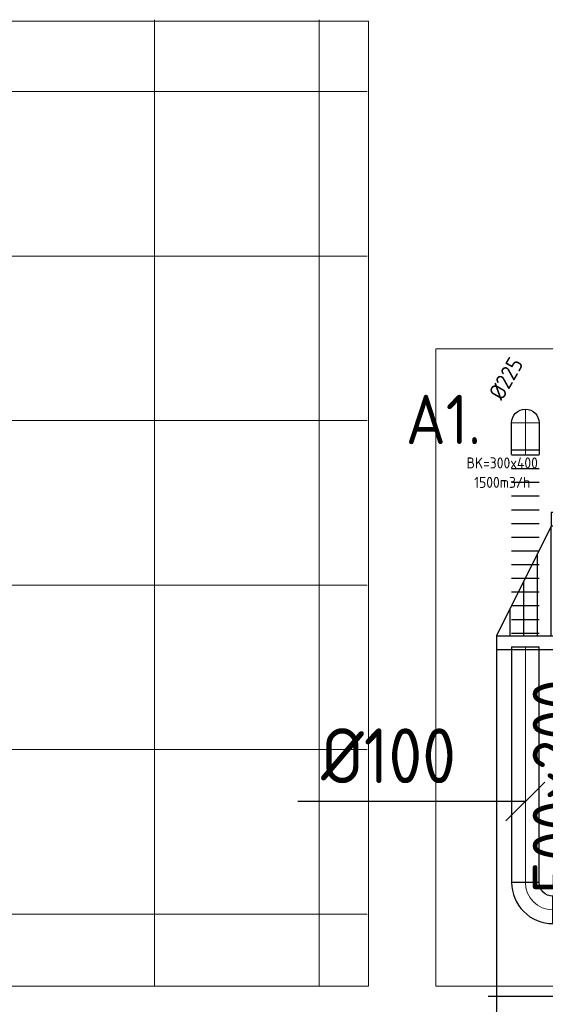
# Model space of a CAD drawing. Header units: millimetres. Extents: x -73785 to 23627, y 5976 to 52620.
# Tile 11 of 56: x -58778 to -56863, y 19880 to 23471. Entities that reach past the tile are written whole.
import ezdxf
from ezdxf.enums import TextEntityAlignment as Align

# ---------------------------------------------------------------- set-up
doc = ezdxf.new("R2010")
doc.units = ezdxf.units.MM
for name, color, linetype in [('4plfd', 254, 'Continuous'), ('WL570---_RETOUR', 100, 'Continuous'), ('WL570---_TOEVOER', 200, 'Continuous'), ('WM570---', 2, 'Continuous'), ('WM570---_RETOUR', 2, 'Continuous'), ('WM570---_TOEVOER', 2, 'Continuous')]:
    doc.layers.add(name, color=color, linetype=linetype)
doc.layers.add('WL570---_BESTAAND-HARTLIJN', color=161, linetype='Continuous', lineweight=0)
doc.styles.add('ISO', font='ISO', dxfattribs={"height": 162})
doc.styles.add('MAATVOERING', font='ISO')

# ---------------------------------------------------------------- blocks, each defined once
blk = doc.blocks.new('Groep-46')
at = {"color": 8, "linetype": 'Continuous', "lineweight": 13}
for p, q in [((-60854.9, 22324.1), (-60854.9, 18799.1)), ((-60254.9, 22324.1), (-60254.9, 18799.1)), ((-59654.9, 22324.1), (-59654.9, 18799.1)), ((-59054.9, 22324.1), (-59054.9, 18799.1)), ((-58879.7, 22061.6), (-61104.9, 22061.6)), ((-58879.7, 21461.6), (-61104.9, 21461.6)), ((-58879.7, 20861.6), (-61104.9, 20861.6)), ((-58879.7, 20261.6), (-61104.9, 20261.6)), ((-58879.7, 19661.6), (-61104.9, 19661.6)), ((-58879.7, 19061.6), (-61104.9, 19061.6))]:
    blk.add_line(p, q, dxfattribs=at)
at = {"color": 8, "linetype": 'Continuous', "lineweight": 18}
blk.add_lwpolyline([(-61114.9, 22319.1), (-58874.9, 22319.1), (-58874.9, 18799.1), (-61114.9, 18799.1)], close=True, dxfattribs=at)
blk = doc.blocks.new('Groep-50')
at = {"color": 8}
blk.add_blockref('Groep-46', (0, 0), dxfattribs=at)
blk = doc.blocks.new('Block plafond 2e verd')
at = {"layer": '4plfd', "linetype": 'Continuous', "lineweight": 13, "flags": 128}
blk.add_lwpolyline([(14550.3, 2124.1), (15321.3, 2124.1), (15321.3, 1524.1), (16351.3, 1524.1), (16351.3, -200.9), (14550.3, -200.9)], close=True, dxfattribs=at)
at = {"layer": '4plfd'}
blk.add_blockref('Groep-50', (73180, -19000), dxfattribs=at)
blk = doc.blocks.new('*X183')
for p, q in [((50, 400), (250, 400)), ((50, 300), (450, 300)), ((50, 200), (450, 200)), ((50, 100), (450, 100))]:
    blk.add_line(p, q)
blk = doc.blocks.new('*X184')
for p, q in [((50, 450), (150, 450)), ((50, 350), (350, 350)), ((50, 250), (450, 250)), ((50, 150), (450, 150)), ((50, 50), (450, 50))]:
    blk.add_line(p, q)
blk = doc.blocks.new('VTR50020030035005-0')
at = {"layer": 'WL570---_TOEVOER'}
for p, q in [((50, 250), (0, 250)), ((0, 250), (0, -250)), ((500, 50), (450, 50)), ((500, -250), (500, 50)), ((0, -250), (50, -250)), ((450, -250), (500, -250))]:
    blk.add_line(p, q, dxfattribs=at)
blk.add_lwpolyline([(50, -250), (450, -250), (450, 50), (50, 250)], close=True, dxfattribs=at)
for name in ['*X184', '*X183']:
    blk.add_blockref(name, (0, -250), dxfattribs=at)
blk = doc.blocks.new('MVLINE')
blk.add_line((35.4, -35.4), (-35.4, 35.4))
blk = doc.blocks.new('KARH')
for p, q in [((1, 0.5), (0, 0.5)), ((0, -0.5), (1, -0.5))]:
    blk.add_line(p, q)
at = {"invisible_edges": 15}
blk.add_3dface([(0, 0.5), (0, -0.5), (1, -0.5), (1, 0.5)], dxfattribs=at)
blk = doc.blocks.new('OBO10000090ZE')
blk.add_lwpolyline([(-50, 0), (50, 0), (50, 100, 1), (-50, 100)], format="xyb", close=True)
at = {"layer": 'WL570---_BESTAAND-HARTLIJN'}
for points in [[(0, 0), (0, 150)], [(-50, 100), (50, 100)]]:
    blk.add_lwpolyline(points, dxfattribs=at)
blk = doc.blocks.new('FLLINE100')
blk.add_line((0, -50), (0, 50))
blk = doc.blocks.new('OEX1000077100')
at = {"rotation": 179.9999999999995}
for p in [(50, 0), (100, 0), (150, 0), (200, 0), (250, 0), (300, 0), (350, 0), (400, 0), (450, 0), (500, 0), (550, 0), (600, 0), (650, 0), (700, 0), (750, 0)]:
    blk.add_blockref('FLLINE100', p, dxfattribs=at)
blk = doc.blocks.new('KARO')
for p, q in [((1, 0.5), (0, 0.5)), ((0, -0.5), (1, -0.5))]:
    blk.add_line(p, q)
at = {"invisible_edges": 15}
blk.add_3dface([(0, 0.5), (0, -0.5), (1, -0.5), (1, 0.5)], dxfattribs=at)
at = {"layer": 'WL570---_BESTAAND-HARTLIJN'}
blk.add_line((0, 0), (1, 0), dxfattribs=at)
blk = doc.blocks.new('OBO10000090H')
blk.add_lwpolyline([(50, -100, 0.414214), (-100, 50), (-100, -50, -0.414214), (-50, -100)], format="xyb", close=True)
at = {"invisible_edges": 15}
for points in [[(-91.3, -50.8), (-74, 47.7), (-100, 50), (-100, -50)], [(-82.9, -53), (-48.7, 41), (-74, 47.7), (-91.3, -50.8)], [(-75, -56.7), (-25, 29.9), (-48.7, 41), (-82.9, -53)], [(-67.9, -61.7), (-3.6, 14.9), (-25, 29.9), (-75, -56.7)], [(-61.7, -67.9), (14.9, -3.6), (-3.6, 14.9), (-67.9, -61.7)], [(-56.7, -75), (29.9, -25), (14.9, -3.6), (-61.7, -67.9)], [(-53, -82.9), (41, -48.7), (29.9, -25), (-56.7, -75)], [(-50.8, -91.3), (47.7, -74), (41, -48.7), (-53, -82.9)], [(-50, -100), (50, -100), (47.7, -74), (-50.8, -91.3)]]:
    blk.add_3dface(points, dxfattribs=at)
at = {"layer": 'WL570---_BESTAAND-HARTLIJN'}
blk.add_arc((-100, -100), 100, 0, 90, dxfattribs=at)
blk = doc.blocks.new('VBO5002005002005050-3')
for p, q in [((198, 198), (-198, -198)), ((-156.8, -297.5), (403.2, -297.5))]:
    blk.add_line(p, q)
blk.add_lwpolyline([(-126.8, -297.5), (373.2, -297.5), (373.2, -247.5, 0.198912), (212.1, 141.4), (176.8, 176.8), (-176.8, -176.8), (-141.4, -212.1, -0.198912), (-126.8, -247.5)], format="xyb", close=True)

msp = doc.modelspace()

# ---------------------------------------------------------------- linework, layer by layer
at = {"layer": 'WM570---'}
msp.add_lwpolyline([(-57003.3, 22030.5, 0, 33.3, 0), (-56953.3, 22117.1, 0, 0, 0), (-56716, 22528.1, 0, 0, 0)], format="xyseb", dxfattribs=at)
at = {"layer": 'WM570---_RETOUR'}
msp.add_lwpolyline([(-56935.6, 20619.7), (-57138.3, 20619.7), (-57764.5, 20619.7)], dxfattribs=at)

# ---------------------------------------------------------------- block references
at = {"layer": 'WL570---_RETOUR', "xscale": -1}
for name, p, rotation in [('OBO10000090ZE', (-56935.6, 21900.8), 359.9999999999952), ('OEX1000077100', (-56935.6, 21934), 89.99999999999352)]:
    msp.add_blockref(name, p, dxfattribs=dict(at, rotation=rotation))
at = {"layer": 'WL570---_RETOUR', "yscale": 100, "zscale": 100}
for p, xscale, rotation in [((-56935.6, 21900.8), -16.03765465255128, 89.99999999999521), ((-56935.6, 20324.2), 859.7802770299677, 90)]:
    msp.add_blockref('KARO', p, dxfattribs=dict(at, xscale=xscale, rotation=rotation))
at = {"layer": 'WL570---_RETOUR', "rotation": 180}
msp.add_blockref('OBO10000090H', (-56935.6, 20224.2), dxfattribs=at)
at = {"layer": 'WL570---_TOEVOER'}
for name, p, rotation in [('VTR50020030035005-0', (-56791, 21174.1), 90), ('VBO5002005002005050-3', (-56790.6, 19908.4), 314.9999999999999)]:
    msp.add_blockref(name, p, dxfattribs=dict(at, rotation=rotation))
at = {"layer": 'WL570---_TOEVOER', "xscale": 1284.886168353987, "yscale": 500, "zscale": 200, "rotation": 270}
msp.add_blockref('KARH', (-56790.6, 21193.3), dxfattribs=at)
at = {"layer": 'WM570---_RETOUR'}
msp.add_blockref('Block plafond 2e verd', (-71812.3, 20147.2), dxfattribs=at)
at = {"layer": 'WM570---_RETOUR', "xscale": 2, "yscale": 2, "zscale": 2, "rotation": 90}
msp.add_blockref('MVLINE', (-56935.6, 20619.7), dxfattribs=at)

# ---------------------------------------------------------------- texts
at = {"layer": 'WM570---_RETOUR', "style": 'ISO'}
msp.add_text('A1.', height=180, dxfattribs=at).set_placement((-57371, 21923.2))
at = {"layer": 'WM570---_RETOUR', "style": 'MAATVOERING'}
msp.add_text('%%c100', height=200, dxfattribs=at).set_placement((-57188.3, 20686.4), align=Align.RIGHT)
at = {"layer": 'WM570---_TOEVOER', "style": 'ISO'}
msp.add_text('%%C225', height=60, rotation=60, dxfattribs=at).set_placement((-57004.4, 22069.8), align=Align.BOTTOM_LEFT)
for s, p in [('BK=300x400', (-57019.9, 21854.7)), ('1500m3/h', (-57019.9, 21783.6))]:
    msp.add_text(s, height=40, rotation=360, dxfattribs=at).set_placement(p, align=Align.MIDDLE)
at = {"layer": 'WM570---_TOEVOER', "style": 'MAATVOERING'}
msp.add_text('500x200', height=180, rotation=90, dxfattribs=at).set_placement((-56728.8, 20284.7))

doc.saveas('drawing.dxf')
